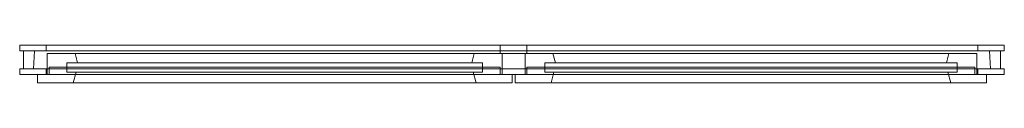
# Model space of a CAD drawing. Header units: millimetres. Extents: x -1684 to 316, y 2834 to 2911.
import ezdxf

# ---------------------------------------------------------------- set-up
doc = ezdxf.new("R2010")
doc.units = ezdxf.units.MM
doc.layers.add('A-GLAZ', color=151, linetype='Continuous', lineweight=9)

# ---------------------------------------------------------------- blocks, each defined once
blk = doc.blocks.new('8_1 REH_ED-60 H T94  - 8_1 REH_ED-60 H T94 -358087-_3D_')
at = {"layer": 'A-GLAZ'}
mesh = blk.add_polyface(dxfattribs=at)
corners = [(-606.4, 47, 136), (-606.4, 30, 136), (-1564, 30, 136), (-1564, 47, 136)]
mesh.append_faces([[corners[k] for k in face] for face in [(0, 1, 2, 3)]])
mesh = blk.add_polyface(dxfattribs=at)
corners = [(-1564, 47, 136), (-1564, 30, 136), (-1564, 30, 2164), (-1564, 47, 2164)]
mesh.append_faces([[corners[k] for k in face] for face in [(3, 0, 1, 2)]])
mesh = blk.add_polyface(dxfattribs=at)
corners = [(-1564, 47, 2164), (-1564, 30, 2164), (-606.4, 30, 2164), (-606.4, 47, 2164)]
mesh.append_faces([[corners[k] for k in face] for face in [(0, 1, 2, 3)]])
mesh = blk.add_polyface(dxfattribs=at)
corners = [(-606.4, 47, 136), (-1564, 47, 136), (-1564, 47, 2164), (-606.4, 47, 2164), (-679.2, 47, 2091.3), (-1491.3, 47, 2091.3), (-1491.3, 47, 208.7), (-679.2, 47, 208.7)]
mesh.append_faces([[corners[k] for k in face] for face in [(2, 5, 6, 1), (1, 6, 7, 0)]], dxfattribs={"vtx0": -1, "vtx2": -1})
mesh.append_faces([[corners[k] for k in face] for face in [(4, 5, 2, 3), (7, 4, 3, 0)]], dxfattribs={"vtx1": -1, "vtx3": -1})
mesh = blk.add_polyface(dxfattribs=at)
corners = [(-685.1, 25, 214.7), (-679.2, 47, 208.7), (-1491.3, 47, 208.7), (-1485.3, 25, 214.7)]
mesh.append_faces([[corners[k] for k in face] for face in [(3, 0, 1, 2)]])
mesh = blk.add_polyface(dxfattribs=at)
corners = [(-1485.3, 25, 214.7), (-1491.3, 47, 208.7), (-1491.3, 47, 2091.3), (-1485.3, 25, 2085.3)]
mesh.append_faces([[corners[k] for k in face] for face in [(0, 1, 2, 3)]])
mesh = blk.add_polyface(dxfattribs=at)
corners = [(-1485.3, 25, 2085.3), (-1491.3, 47, 2091.3), (-679.2, 47, 2091.3), (-685.1, 25, 2085.3)]
mesh.append_faces([[corners[k] for k in face] for face in [(3, 0, 1, 2)]])
mesh = blk.add_polyface(dxfattribs=at)
corners = [(-685.1, 25, 2085.3), (-679.2, 47, 2091.3), (-679.2, 47, 208.7), (-685.1, 25, 214.7)]
mesh.append_faces([[corners[k] for k in face] for face in [(0, 1, 2, 3)]])
mesh = blk.add_polyface(dxfattribs=at)
corners = [(-606.4, 47, 2164), (-606.4, 30, 2164), (-606.4, 30, 136), (-606.4, 47, 136)]
mesh.append_faces([[corners[k] for k in face] for face in [(3, 0, 1, 2)]])
mesh = blk.add_polyface(dxfattribs=at)
corners = [(-600, 30, 2164), (-600, 47, 2164), (-600, 47, 136), (-600, 30, 136)]
mesh.append_faces([[corners[k] for k in face] for face in [(3, 0, 1, 2)]])
mesh = blk.add_polyface(dxfattribs=at)
corners = [(-600, 30, 136), (-600, 47, 136), (364, 47, 136), (364, 30, 136)]
mesh.append_faces([[corners[k] for k in face] for face in [(0, 1, 2, 3)]])
mesh = blk.add_polyface(dxfattribs=at)
corners = [(-600, 47, 2164), (364, 47, 2164), (364, 47, 136), (-600, 47, 136), (-527.3, 47, 208.7), (291.3, 47, 208.7), (291.3, 47, 2091.3), (-527.3, 47, 2091.3)]
mesh.append_faces([[corners[k] for k in face] for face in [(2, 5, 6, 1), (1, 6, 7, 0)]], dxfattribs={"vtx0": -1, "vtx2": -1})
mesh.append_faces([[corners[k] for k in face] for face in [(4, 5, 2, 3), (7, 4, 3, 0)]], dxfattribs={"vtx1": -1, "vtx3": -1})
mesh = blk.add_polyface(dxfattribs=at)
corners = [(364, 30, 2164), (364, 47, 2164), (-600, 47, 2164), (-600, 30, 2164)]
mesh.append_faces([[corners[k] for k in face] for face in [(0, 1, 2, 3)]])
mesh = blk.add_polyface(dxfattribs=at)
corners = [(-527.3, 47, 2091.3), (-521.3, 25, 2085.3), (-521.3, 25, 214.7), (-527.3, 47, 208.7)]
mesh.append_faces([[corners[k] for k in face] for face in [(0, 1, 2, 3)]])
mesh = blk.add_polyface(dxfattribs=at)
corners = [(-527.3, 47, 208.7), (-521.3, 25, 214.7), (285.3, 25, 214.7), (291.3, 47, 208.7)]
mesh.append_faces([[corners[k] for k in face] for face in [(3, 0, 1, 2)]])
mesh = blk.add_polyface(dxfattribs=at)
corners = [(291.3, 47, 2091.3), (285.3, 25, 2085.3), (-521.3, 25, 2085.3), (-527.3, 47, 2091.3)]
mesh.append_faces([[corners[k] for k in face] for face in [(3, 0, 1, 2)]])
mesh = blk.add_polyface(dxfattribs=at)
corners = [(291.3, 47, 208.7), (285.3, 25, 214.7), (285.3, 25, 2085.3), (291.3, 47, 2091.3)]
mesh.append_faces([[corners[k] for k in face] for face in [(0, 1, 2, 3)]])
mesh = blk.add_polyface(dxfattribs=at)
corners = [(364, 30, 136), (364, 47, 136), (364, 47, 2164), (364, 30, 2164)]
mesh.append_faces([[corners[k] for k in face] for face in [(3, 0, 1, 2)]])
mesh = blk.add_polyface(dxfattribs=at)
corners = [(400, 18, 2200), (400, 30, 2200), (-1600, 30, 2200), (-1600, 18, 2200)]
mesh.append_faces([[corners[k] for k in face] for face in [(0, 1, 2, 3)]])
mesh = blk.add_polyface(dxfattribs=at)
corners = [(-1600, 18, 2200), (-1600, 30, 2200), (-1600, 30, 100), (-1600, 18, 100)]
mesh.append_faces([[corners[k] for k in face] for face in [(3, 0, 1, 2)]])
mesh = blk.add_polyface(dxfattribs=at)
corners = [(400, 30, 2200), (400, 30, 100), (-1600, 30, 100), (-1600, 30, 2200), (346, 30, 154), (346, 30, 2146), (-1546, 30, 2146), (-1546, 30, 154)]
mesh.append_faces([[corners[k] for k in face] for face in [(3, 6, 7, 2), (2, 7, 4, 1)]], dxfattribs={"vtx0": -1, "vtx2": -1})
mesh.append_faces([[corners[k] for k in face] for face in [(5, 6, 3, 0), (4, 5, 0, 1)]], dxfattribs={"vtx1": -1, "vtx3": -1})
mesh = blk.add_polyface(dxfattribs=at)
corners = [(400, 30, 100), (400, 18, 100), (-1600, 18, 100), (-1600, 30, 100)]
mesh.append_faces([[corners[k] for k in face] for face in [(2, 3, 0, 1)]])
mesh = blk.add_polyface(dxfattribs=at)
corners = [(-606.4, 30, 2164), (-1564, 30, 2164), (-1564, 30, 136), (-606.4, 30, 136), (-626.4, 30, 156), (-1544, 30, 156), (-1544, 30, 2144), (-626.4, 30, 2144)]
mesh.append_faces([[corners[k] for k in face] for face in [(2, 5, 6, 1), (1, 6, 7, 0)]], dxfattribs={"vtx0": -1, "vtx2": -1})
mesh.append_faces([[corners[k] for k in face] for face in [(4, 5, 2, 3), (7, 4, 3, 0)]], dxfattribs={"vtx1": -1, "vtx3": -1})
mesh = blk.add_polyface(dxfattribs=at)
corners = [(346, 30, 2146), (346, 18, 2146), (-1546, 18, 2146), (-1546, 30, 2146)]
mesh.append_faces([[corners[k] for k in face] for face in [(3, 0, 1, 2)]])
mesh = blk.add_polyface(dxfattribs=at)
corners = [(-1546, 30, 2146), (-1546, 18, 2146), (-1546, 18, 154), (-1546, 30, 154)]
mesh.append_faces([[corners[k] for k in face] for face in [(0, 1, 2, 3)]])
mesh = blk.add_polyface(dxfattribs=at)
corners = [(346, 18, 154), (346, 30, 154), (-1546, 30, 154), (-1546, 18, 154)]
mesh.append_faces([[corners[k] for k in face] for face in [(1, 2, 3, 0)]])
mesh = blk.add_polyface(dxfattribs=at)
corners = [(-626.4, 30, 156), (-626.4, -13, 156), (-1544, -13, 156), (-1544, 30, 156)]
mesh.append_faces([[corners[k] for k in face] for face in [(0, 1, 2, 3)]])
mesh = blk.add_polyface(dxfattribs=at)
corners = [(-1544, 30, 156), (-1544, -13, 156), (-1544, -13, 2144), (-1544, 30, 2144)]
mesh.append_faces([[corners[k] for k in face] for face in [(3, 0, 1, 2)]])
mesh = blk.add_polyface(dxfattribs=at)
corners = [(-1544, 30, 2144), (-1544, -13, 2144), (-626.4, -13, 2144), (-626.4, 30, 2144)]
mesh.append_faces([[corners[k] for k in face] for face in [(3, 0, 1, 2)]])
at = {"layer": 'A-GLAZ', "transparency": 33554496}
mesh = blk.add_polyface(dxfattribs=at)
corners = [(-1540, 30, 2140), (-630.4, 30, 2140), (-630.4, 30, 160), (-1540, 30, 160), (340, 30, 2140), (340, 30, 160), (-576, 30, 160), (-576, 30, 2140)]
mesh.append_faces([[corners[k] for k in face] for face in [(2, 3, 0, 1), (5, 6, 7, 4)]])
mesh = blk.add_polyface(dxfattribs=at)
corners = [(-1540, 15, 2140), (-630.4, 15, 2140), (-630.4, 30, 2140), (-1540, 30, 2140)]
mesh.append_faces([[corners[k] for k in face] for face in [(0, 1, 2, 3)]])
mesh = blk.add_polyface(dxfattribs=at)
corners = [(-630.4, 15, 160), (-1540, 15, 160), (-1540, 30, 160), (-630.4, 30, 160)]
mesh.append_faces([[corners[k] for k in face] for face in [(0, 1, 2, 3)]])
mesh = blk.add_polyface(dxfattribs=at)
corners = [(-1540, 15, 160), (-1540, 15, 2140), (-1540, 30, 2140), (-1540, 30, 160)]
mesh.append_faces([[corners[k] for k in face] for face in [(3, 0, 1, 2)]])
at = {"layer": 'A-GLAZ'}
mesh = blk.add_polyface(dxfattribs=at)
corners = [(-666.4, 6, 196), (-666.4, 25, 196), (-1504, 25, 196), (-1504, 6, 196)]
mesh.append_faces([[corners[k] for k in face] for face in [(3, 0, 1, 2)]])
mesh = blk.add_polyface(dxfattribs=at)
corners = [(-1504, 6, 196), (-1504, 25, 196), (-1504, 25, 2104), (-1504, 6, 2104)]
mesh.append_faces([[corners[k] for k in face] for face in [(0, 1, 2, 3)]])
mesh = blk.add_polyface(dxfattribs=at)
corners = [(-666.4, 25, 2104), (-1504, 25, 2104), (-1504, 25, 196), (-666.4, 25, 196), (-685.1, 25, 214.7), (-1485.3, 25, 214.7), (-1485.3, 25, 2085.3), (-685.1, 25, 2085.3)]
mesh.append_faces([[corners[k] for k in face] for face in [(2, 5, 6, 1), (1, 6, 7, 0)]], dxfattribs={"vtx0": -1, "vtx2": -1})
mesh.append_faces([[corners[k] for k in face] for face in [(4, 5, 2, 3), (7, 4, 3, 0)]], dxfattribs={"vtx1": -1, "vtx3": -1})
mesh = blk.add_polyface(dxfattribs=at)
corners = [(-1504, 6, 2104), (-1504, 25, 2104), (-666.4, 25, 2104), (-666.4, 6, 2104)]
mesh.append_faces([[corners[k] for k in face] for face in [(3, 0, 1, 2)]])
mesh = blk.add_polyface(dxfattribs=at)
corners = [(-666.4, 6, 2104), (-666.4, 25, 2104), (-666.4, 25, 196), (-666.4, 6, 196)]
mesh.append_faces([[corners[k] for k in face] for face in [(0, 1, 2, 3)]])
at = {"layer": 'A-GLAZ', "transparency": 33554496}
mesh = blk.add_polyface(dxfattribs=at)
corners = [(-630.4, 15, 2140), (-630.4, 15, 160), (-630.4, 30, 160), (-630.4, 30, 2140)]
mesh.append_faces([[corners[k] for k in face] for face in [(0, 1, 2, 3)]])
at = {"layer": 'A-GLAZ'}
mesh = blk.add_polyface(dxfattribs=at)
corners = [(-626.4, 30, 2144), (-626.4, -13, 2144), (-626.4, -13, 156), (-626.4, 30, 156)]
mesh.append_faces([[corners[k] for k in face] for face in [(3, 0, 1, 2)]])
mesh = blk.add_polyface(dxfattribs=at)
corners = [(-600, 30, 136), (364, 30, 136), (364, 30, 2164), (-600, 30, 2164), (-580, 30, 2144), (344, 30, 2144), (344, 30, 156), (-580, 30, 156)]
mesh.append_faces([[corners[k] for k in face] for face in [(2, 5, 6, 1), (1, 6, 7, 0)]], dxfattribs={"vtx0": -1, "vtx2": -1})
mesh.append_faces([[corners[k] for k in face] for face in [(4, 5, 2, 3), (7, 4, 3, 0)]], dxfattribs={"vtx1": -1, "vtx3": -1})
mesh = blk.add_polyface(dxfattribs=at)
corners = [(-580, -13, 2144), (-580, 30, 2144), (-580, 30, 156), (-580, -13, 156)]
mesh.append_faces([[corners[k] for k in face] for face in [(3, 0, 1, 2)]])
mesh = blk.add_polyface(dxfattribs=at)
corners = [(-580, -13, 156), (-580, 30, 156), (344, 30, 156), (344, -13, 156)]
mesh.append_faces([[corners[k] for k in face] for face in [(0, 1, 2, 3)]])
mesh = blk.add_polyface(dxfattribs=at)
corners = [(344, -13, 2144), (344, 30, 2144), (-580, 30, 2144), (-580, -13, 2144)]
mesh.append_faces([[corners[k] for k in face] for face in [(3, 0, 1, 2)]])
at = {"layer": 'A-GLAZ', "transparency": 33554496}
mesh = blk.add_polyface(dxfattribs=at)
corners = [(-576, 15, 2140), (340, 15, 2140), (340, 30, 2140), (-576, 30, 2140)]
mesh.append_faces([[corners[k] for k in face] for face in [(0, 1, 2, 3)]])
mesh = blk.add_polyface(dxfattribs=at)
corners = [(-576, 15, 160), (-576, 15, 2140), (-576, 30, 2140), (-576, 30, 160)]
mesh.append_faces([[corners[k] for k in face] for face in [(3, 0, 1, 2)]])
mesh = blk.add_polyface(dxfattribs=at)
corners = [(340, 15, 160), (-576, 15, 160), (-576, 30, 160), (340, 30, 160)]
mesh.append_faces([[corners[k] for k in face] for face in [(0, 1, 2, 3)]])
at = {"layer": 'A-GLAZ'}
mesh = blk.add_polyface(dxfattribs=at)
corners = [(-540, 25, 2104), (-540, 6, 2104), (-540, 6, 196), (-540, 25, 196)]
mesh.append_faces([[corners[k] for k in face] for face in [(0, 1, 2, 3)]])
mesh = blk.add_polyface(dxfattribs=at)
corners = [(-540, 25, 196), (-540, 6, 196), (304, 6, 196), (304, 25, 196)]
mesh.append_faces([[corners[k] for k in face] for face in [(0, 1, 2, 3)]])
mesh = blk.add_polyface(dxfattribs=at)
corners = [(304, 25, 2104), (304, 6, 2104), (-540, 6, 2104), (-540, 25, 2104)]
mesh.append_faces([[corners[k] for k in face] for face in [(0, 1, 2, 3)]])
mesh = blk.add_polyface(dxfattribs=at)
corners = [(-540, 25, 196), (304, 25, 196), (304, 25, 2104), (-540, 25, 2104), (-521.3, 25, 2085.3), (285.3, 25, 2085.3), (285.3, 25, 214.7), (-521.3, 25, 214.7)]
mesh.append_faces([[corners[k] for k in face] for face in [(2, 5, 6, 1), (1, 6, 7, 0)]], dxfattribs={"vtx0": -1, "vtx2": -1})
mesh.append_faces([[corners[k] for k in face] for face in [(4, 5, 2, 3), (7, 4, 3, 0)]], dxfattribs={"vtx1": -1, "vtx3": -1})
mesh = blk.add_polyface(dxfattribs=at)
corners = [(304, 25, 196), (304, 6, 196), (304, 6, 2104), (304, 25, 2104)]
mesh.append_faces([[corners[k] for k in face] for face in [(0, 1, 2, 3)]])
at = {"layer": 'A-GLAZ', "transparency": 33554496}
mesh = blk.add_polyface(dxfattribs=at)
corners = [(340, 15, 2140), (340, 15, 160), (340, 30, 160), (340, 30, 2140)]
mesh.append_faces([[corners[k] for k in face] for face in [(3, 0, 1, 2)]])
at = {"layer": 'A-GLAZ'}
mesh = blk.add_polyface(dxfattribs=at)
corners = [(344, -13, 156), (344, 30, 156), (344, 30, 2144), (344, -13, 2144)]
mesh.append_faces([[corners[k] for k in face] for face in [(0, 1, 2, 3)]])
mesh = blk.add_polyface(dxfattribs=at)
corners = [(346, 30, 154), (346, 18, 154), (346, 18, 2146), (346, 30, 2146)]
mesh.append_faces([[corners[k] for k in face] for face in [(0, 1, 2, 3)]])
mesh = blk.add_polyface(dxfattribs=at)
corners = [(400, 18, 100), (400, 30, 100), (400, 30, 2200), (400, 18, 2200)]
mesh.append_faces([[corners[k] for k in face] for face in [(0, 1, 2, 3)]])
mesh = blk.add_polyface(dxfattribs=at)
corners = [(400, 18, 100), (400, 18, 2200), (-1600, 18, 2200), (-1600, 18, 100), (392, 18, 2192), (392, 18, 108), (-1592, 18, 108), (-1592, 18, 2192)]
mesh.append_faces([[corners[k] for k in face] for face in [(3, 6, 7, 2), (2, 7, 4, 1)]], dxfattribs={"vtx0": -1, "vtx2": -1})
mesh.append_faces([[corners[k] for k in face] for face in [(5, 6, 3, 0), (4, 5, 0, 1)]], dxfattribs={"vtx1": -1, "vtx3": -1})
mesh = blk.add_polyface(dxfattribs=at)
corners = [(392, -18, 2192), (392, 18, 2192), (-1592, 18, 2192), (-1592, -18, 2192)]
mesh.append_faces([[corners[k] for k in face] for face in [(0, 1, 2, 3)]])
mesh = blk.add_polyface(dxfattribs=at)
corners = [(-1592, -18, 2192), (-1592, 18, 2192), (-1592, 18, 108), (-1592, -18, 108)]
mesh.append_faces([[corners[k] for k in face] for face in [(0, 1, 2, 3)]])
mesh = blk.add_polyface(dxfattribs=at)
corners = [(392, 18, 108), (392, -18, 108), (-1592, -18, 108), (-1592, 18, 108)]
mesh.append_faces([[corners[k] for k in face] for face in [(2, 3, 0, 1)]])
mesh = blk.add_polyface(dxfattribs=at)
corners = [(372.2, 18, 2172.2), (370, -18, 2170), (-1570, -18, 2170), (-1572.2, 18, 2172.2)]
mesh.append_faces([[corners[k] for k in face] for face in [(0, 1, 2, 3)]])
mesh = blk.add_polyface(dxfattribs=at)
corners = [(-1572.2, 18, 2172.2), (-1570, -18, 2170), (-1570, -18, 130), (-1572.2, 18, 127.8)]
mesh.append_faces([[corners[k] for k in face] for face in [(3, 0, 1, 2)]])
mesh = blk.add_polyface(dxfattribs=at)
corners = [(370, -18, 130), (372.2, 18, 127.8), (-1572.2, 18, 127.8), (-1570, -18, 130)]
mesh.append_faces([[corners[k] for k in face] for face in [(2, 3, 0, 1)]])
mesh = blk.add_polyface(dxfattribs=at)
corners = [(372.2, 18, 127.8), (372.2, 18, 2172.2), (-1572.2, 18, 2172.2), (-1572.2, 18, 127.8), (346, 18, 2146), (346, 18, 154), (-1546, 18, 154), (-1546, 18, 2146)]
mesh.append_faces([[corners[k] for k in face] for face in [(3, 6, 7, 2), (2, 7, 4, 1)]], dxfattribs={"vtx0": -1, "vtx2": -1})
mesh.append_faces([[corners[k] for k in face] for face in [(5, 6, 3, 0), (4, 5, 0, 1)]], dxfattribs={"vtx1": -1, "vtx3": -1})
at = {"layer": 'A-GLAZ', "transparency": 33554496}
mesh = blk.add_polyface(dxfattribs=at)
corners = [(-1540, 15, 2140), (-1540, 15, 160), (-630.4, 15, 160), (-630.4, 15, 2140), (340, 15, 2140), (-576, 15, 2140), (-576, 15, 160), (340, 15, 160)]
mesh.append_faces([[corners[k] for k in face] for face in [(3, 0, 1, 2), (4, 5, 6, 7)]])
at = {"layer": 'A-GLAZ'}
mesh = blk.add_polyface(dxfattribs=at)
corners = [(-666.4, 6, 196), (-1504, 6, 196), (-1504, 6, 2104), (-666.4, 6, 2104), (-688.2, 6, 2082.3), (-1482.3, 6, 2082.3), (-1482.3, 6, 217.7), (-688.2, 6, 217.7)]
mesh.append_faces([[corners[k] for k in face] for face in [(2, 5, 6, 1), (1, 6, 7, 0)]], dxfattribs={"vtx0": -1, "vtx2": -1})
mesh.append_faces([[corners[k] for k in face] for face in [(4, 5, 2, 3), (7, 4, 3, 0)]], dxfattribs={"vtx1": -1, "vtx3": -1})
mesh = blk.add_polyface(dxfattribs=at)
corners = [(-683.1, -13, 212.6), (-688.2, 6, 217.7), (-1482.3, 6, 217.7), (-1487.4, -13, 212.6)]
mesh.append_faces([[corners[k] for k in face] for face in [(3, 0, 1, 2)]])
mesh = blk.add_polyface(dxfattribs=at)
corners = [(-1487.4, -13, 212.6), (-1482.3, 6, 217.7), (-1482.3, 6, 2082.3), (-1487.4, -13, 2087.4)]
mesh.append_faces([[corners[k] for k in face] for face in [(3, 0, 1, 2)]])
mesh = blk.add_polyface(dxfattribs=at)
corners = [(-1487.4, -13, 2087.4), (-1482.3, 6, 2082.3), (-688.2, 6, 2082.3), (-683.1, -13, 2087.4)]
mesh.append_faces([[corners[k] for k in face] for face in [(0, 1, 2, 3)]])
mesh = blk.add_polyface(dxfattribs=at)
corners = [(-683.1, -13, 2087.4), (-688.2, 6, 2082.3), (-688.2, 6, 217.7), (-683.1, -13, 212.6)]
mesh.append_faces([[corners[k] for k in face] for face in [(3, 0, 1, 2)]])
mesh = blk.add_polyface(dxfattribs=at)
corners = [(-540, 6, 2104), (304, 6, 2104), (304, 6, 196), (-540, 6, 196), (-518.3, 6, 217.7), (282.3, 6, 217.7), (282.3, 6, 2082.3), (-518.3, 6, 2082.3)]
mesh.append_faces([[corners[k] for k in face] for face in [(2, 5, 6, 1), (1, 6, 7, 0)]], dxfattribs={"vtx0": -1, "vtx2": -1})
mesh.append_faces([[corners[k] for k in face] for face in [(4, 5, 2, 3), (7, 4, 3, 0)]], dxfattribs={"vtx1": -1, "vtx3": -1})
mesh = blk.add_polyface(dxfattribs=at)
corners = [(-518.3, 6, 2082.3), (-523.4, -13, 2087.4), (-523.4, -13, 212.6), (-518.3, 6, 217.7)]
mesh.append_faces([[corners[k] for k in face] for face in [(0, 1, 2, 3)]])
mesh = blk.add_polyface(dxfattribs=at)
corners = [(-518.3, 6, 217.7), (-523.4, -13, 212.6), (287.4, -13, 212.6), (282.3, 6, 217.7)]
mesh.append_faces([[corners[k] for k in face] for face in [(3, 0, 1, 2)]])
mesh = blk.add_polyface(dxfattribs=at)
corners = [(282.3, 6, 2082.3), (287.4, -13, 2087.4), (-523.4, -13, 2087.4), (-518.3, 6, 2082.3)]
mesh.append_faces([[corners[k] for k in face] for face in [(3, 0, 1, 2)]])
mesh = blk.add_polyface(dxfattribs=at)
corners = [(282.3, 6, 217.7), (287.4, -13, 212.6), (287.4, -13, 2087.4), (282.3, 6, 2082.3)]
mesh.append_faces([[corners[k] for k in face] for face in [(0, 1, 2, 3)]])
mesh = blk.add_polyface(dxfattribs=at)
corners = [(372.2, 18, 127.8), (370, -18, 130), (370, -18, 2170), (372.2, 18, 2172.2)]
mesh.append_faces([[corners[k] for k in face] for face in [(0, 1, 2, 3)]])
mesh = blk.add_polyface(dxfattribs=at)
corners = [(392, -18, 108), (392, 18, 108), (392, 18, 2192), (392, -18, 2192)]
mesh.append_faces([[corners[k] for k in face] for face in [(0, 1, 2, 3)]])
mesh = blk.add_polyface(dxfattribs=at)
corners = [(400, -30, 2200), (400, -18, 2200), (-1600, -18, 2200), (-1600, -30, 2200)]
mesh.append_faces([[corners[k] for k in face] for face in [(0, 1, 2, 3)]])
mesh = blk.add_polyface(dxfattribs=at)
corners = [(-1600, -30, 2200), (-1600, -18, 2200), (-1600, -18, 100), (-1600, -30, 100)]
mesh.append_faces([[corners[k] for k in face] for face in [(0, 1, 2, 3)]])
mesh = blk.add_polyface(dxfattribs=at)
corners = [(400, -18, 2200), (400, -18, 100), (-1600, -18, 100), (-1600, -18, 2200), (392, -18, 108), (392, -18, 2192), (-1592, -18, 2192), (-1592, -18, 108)]
mesh.append_faces([[corners[k] for k in face] for face in [(3, 6, 7, 2), (2, 7, 4, 1)]], dxfattribs={"vtx0": -1, "vtx2": -1})
mesh.append_faces([[corners[k] for k in face] for face in [(5, 6, 3, 0), (4, 5, 0, 1)]], dxfattribs={"vtx1": -1, "vtx3": -1})
mesh = blk.add_polyface(dxfattribs=at)
corners = [(400, -18, 100), (400, -30, 100), (-1600, -30, 100), (-1600, -18, 100)]
mesh.append_faces([[corners[k] for k in face] for face in [(2, 3, 0, 1)]])
mesh = blk.add_polyface(dxfattribs=at)
corners = [(370, -18, 2170), (370, -18, 130), (-1570, -18, 130), (-1570, -18, 2170), (346, -18, 154), (346, -18, 2146), (-1546, -18, 2146), (-1546, -18, 154)]
mesh.append_faces([[corners[k] for k in face] for face in [(3, 6, 7, 2), (2, 7, 4, 1)]], dxfattribs={"vtx0": -1, "vtx2": -1})
mesh.append_faces([[corners[k] for k in face] for face in [(5, 6, 3, 0), (4, 5, 0, 1)]], dxfattribs={"vtx1": -1, "vtx3": -1})
mesh = blk.add_polyface(dxfattribs=at)
corners = [(346, -18, 2146), (346, -30, 2146), (-1546, -30, 2146), (-1546, -18, 2146)]
mesh.append_faces([[corners[k] for k in face] for face in [(0, 1, 2, 3)]])
mesh = blk.add_polyface(dxfattribs=at)
corners = [(-1546, -18, 2146), (-1546, -30, 2146), (-1546, -30, 154), (-1546, -18, 154)]
mesh.append_faces([[corners[k] for k in face] for face in [(0, 1, 2, 3)]])
mesh = blk.add_polyface(dxfattribs=at)
corners = [(346, -30, 154), (346, -18, 154), (-1546, -18, 154), (-1546, -30, 154)]
mesh.append_faces([[corners[k] for k in face] for face in [(2, 3, 0, 1)]])
mesh = blk.add_polyface(dxfattribs=at)
corners = [(-626.4, -13, 2144), (-1544, -13, 2144), (-1544, -13, 156), (-626.4, -13, 156), (-683.1, -13, 212.6), (-1487.4, -13, 212.6), (-1487.4, -13, 2087.4), (-683.1, -13, 2087.4)]
mesh.append_faces([[corners[k] for k in face] for face in [(2, 5, 6, 1), (1, 6, 7, 0)]], dxfattribs={"vtx0": -1, "vtx2": -1})
mesh.append_faces([[corners[k] for k in face] for face in [(4, 5, 2, 3), (7, 4, 3, 0)]], dxfattribs={"vtx1": -1, "vtx3": -1})
mesh = blk.add_polyface(dxfattribs=at)
corners = [(-576, -30, 2140), (-576, -13, 2140), (-630.4, -13, 2140), (-630.4, -30, 2140)]
mesh.append_faces([[corners[k] for k in face] for face in [(3, 0, 1, 2)]])
mesh = blk.add_polyface(dxfattribs=at)
corners = [(-576, -30, 160), (-630.4, -30, 160), (-630.4, -13, 160), (-576, -13, 160)]
mesh.append_faces([[corners[k] for k in face] for face in [(2, 3, 0, 1)]])
mesh = blk.add_polyface(dxfattribs=at)
corners = [(-630.4, -13, 2140), (-576, -13, 2140), (-576, -13, 160), (-630.4, -13, 160)]
mesh.append_faces([[corners[k] for k in face] for face in [(3, 0, 1, 2)]])
mesh = blk.add_polyface(dxfattribs=at)
corners = [(-630.4, -30, 2140), (-630.4, -13, 2140), (-630.4, -13, 160), (-630.4, -30, 160)]
mesh.append_faces([[corners[k] for k in face] for face in [(0, 1, 2, 3)]])
mesh = blk.add_polyface(dxfattribs=at)
corners = [(-580, -13, 156), (344, -13, 156), (344, -13, 2144), (-580, -13, 2144), (-523.4, -13, 2087.4), (287.4, -13, 2087.4), (287.4, -13, 212.6), (-523.4, -13, 212.6)]
mesh.append_faces([[corners[k] for k in face] for face in [(2, 5, 6, 1), (1, 6, 7, 0)]], dxfattribs={"vtx0": -1, "vtx2": -1})
mesh.append_faces([[corners[k] for k in face] for face in [(4, 5, 2, 3), (7, 4, 3, 0)]], dxfattribs={"vtx1": -1, "vtx3": -1})
mesh = blk.add_polyface(dxfattribs=at)
corners = [(-576, -13, 2140), (-576, -30, 2140), (-576, -30, 160), (-576, -13, 160)]
mesh.append_faces([[corners[k] for k in face] for face in [(0, 1, 2, 3)]])
mesh = blk.add_polyface(dxfattribs=at)
corners = [(346, -18, 154), (346, -30, 154), (346, -30, 2146), (346, -18, 2146)]
mesh.append_faces([[corners[k] for k in face] for face in [(0, 1, 2, 3)]])
mesh = blk.add_polyface(dxfattribs=at)
corners = [(400, -30, 100), (400, -18, 100), (400, -18, 2200), (400, -30, 2200)]
mesh.append_faces([[corners[k] for k in face] for face in [(0, 1, 2, 3)]])
mesh = blk.add_polyface(dxfattribs=at)
corners = [(400, -30, 100), (400, -30, 2200), (-1600, -30, 2200), (-1600, -30, 100), (346, -30, 2146), (346, -30, 154), (-1546, -30, 154), (-1546, -30, 2146)]
mesh.append_faces([[corners[k] for k in face] for face in [(3, 6, 7, 2), (2, 7, 4, 1)]], dxfattribs={"vtx0": -1, "vtx2": -1})
mesh.append_faces([[corners[k] for k in face] for face in [(5, 6, 3, 0), (4, 5, 0, 1)]], dxfattribs={"vtx1": -1, "vtx3": -1})
mesh = blk.add_polyface(dxfattribs=at)
corners = [(-576, -30, 2140), (-630.4, -30, 2140), (-630.4, -30, 160), (-576, -30, 160)]
mesh.append_faces([[corners[k] for k in face] for face in [(3, 0, 1, 2)]])

msp = doc.modelspace()

# ---------------------------------------------------------------- block references
at = {"layer": 'A-GLAZ', "transparency": 33554496, "rotation": 180}
msp.add_blockref('8_1 REH_ED-60 H T94  - 8_1 REH_ED-60 H T94 -358087-_3D_', (-1283.7, 2881.1, 768.5), dxfattribs=at)

doc.saveas('drawing.dxf')
